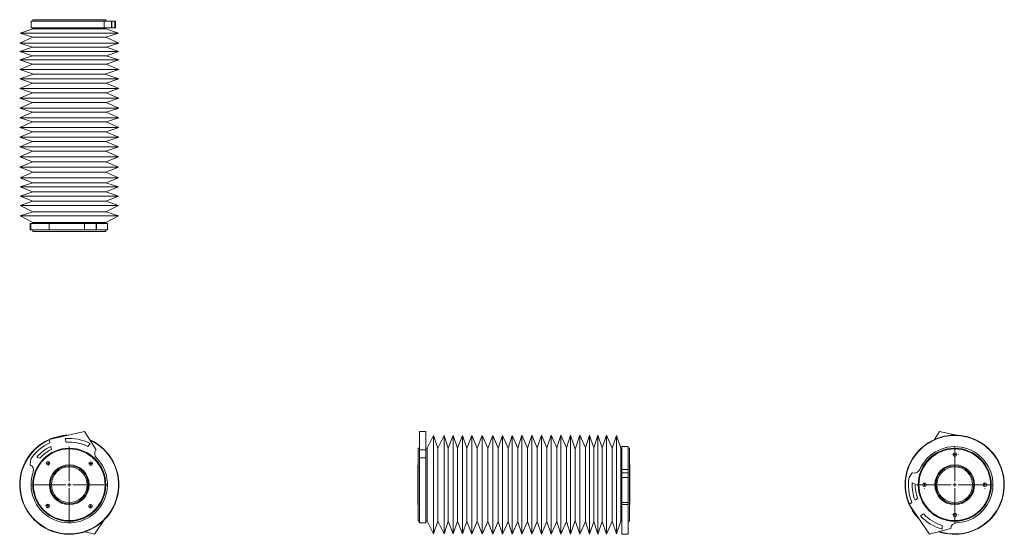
# Model space of a CAD drawing. Header units: inches. Extents: x 2.11 to 8.98, y 3.4 to 6.99.
import ezdxf

# ---------------------------------------------------------------- set-up
doc = ezdxf.new("R2010")
doc.units = ezdxf.units.IN
doc.header["$MEASUREMENT"] = 0

# ---------------------------------------------------------------- blocks, each defined once
blk = doc.blocks.new('SW_CENTERMARKSYMBOL_0')
at = {"color": 0, "linetype": 'Continuous', "lineweight": 0}
for p, q in [((0, 0.025), (0, 0.2673)), ((-0.025, 0), (-0.2673, 0)), ((0, 0), (-0.0125, 0)), ((0, 0), (0, 0.0125)), ((0, 0), (0, -0.0125)), ((0, 0), (0.0125, 0)), ((0.025, 0), (0.2673, 0)), ((0, -0.025), (0, -0.2673))]:
    blk.add_line(p, q, dxfattribs=at)
blk = doc.blocks.new('SW_CENTERMARKSYMBOL_1')
at = {"color": 0, "linetype": 'Continuous', "lineweight": 0}
for p, q in [((-0.025, 0), (-0.0253, 0)), ((0, 0), (-0.0125, 0)), ((0, 0.025), (0, 0.0253)), ((0, 0), (0, 0.0125)), ((0, 0), (0, -0.0125)), ((0, 0), (0.0125, 0)), ((0.025, 0), (0.0253, 0)), ((0, -0.025), (0, -0.0253))]:
    blk.add_line(p, q, dxfattribs=at)
blk = doc.blocks.new('SW_CENTERMARKSYMBOL_2')
at = {"color": 0, "linetype": 'Continuous', "lineweight": 0}
for p, q in [((-0.025, 0), (-0.0253, 0)), ((0, 0), (-0.0125, 0)), ((0, 0.025), (0, 0.0253)), ((0, 0), (0, 0.0125)), ((0, 0), (0, -0.0125)), ((0, 0), (0.0125, 0)), ((0.025, 0), (0.0253, 0)), ((0, -0.025), (0, -0.0253))]:
    blk.add_line(p, q, dxfattribs=at)
blk = doc.blocks.new('SW_CENTERMARKSYMBOL_3')
at = {"color": 0, "linetype": 'Continuous', "lineweight": 0}
for p, q in [((-0.025, 0), (-0.0253, 0)), ((0, 0), (-0.0125, 0)), ((0, 0.025), (0, 0.0253)), ((0, 0), (0, 0.0125)), ((0, 0), (0, -0.0125)), ((0, 0), (0.0125, 0)), ((0.025, 0), (0.0253, 0)), ((0, -0.025), (0, -0.0253))]:
    blk.add_line(p, q, dxfattribs=at)
blk = doc.blocks.new('SW_CENTERMARKSYMBOL_4')
at = {"color": 0, "linetype": 'Continuous', "lineweight": 0}
for p, q in [((-0.025, 0), (-0.0253, 0)), ((0, 0), (-0.0125, 0)), ((0, 0.025), (0, 0.0253)), ((0, 0), (0, 0.0125)), ((0, 0), (0, -0.0125)), ((0, 0), (0.0125, 0)), ((0.025, 0), (0.0253, 0)), ((0, -0.025), (0, -0.0253))]:
    blk.add_line(p, q, dxfattribs=at)
blk = doc.blocks.new('SW_CENTERMARKSYMBOL_5')
at = {"color": 0, "linetype": 'Continuous', "lineweight": 0}
for p, q in [((0, 0.025), (0, 0.2675)), ((-0.025, 0), (-0.2675, 0)), ((0, 0), (-0.0125, 0)), ((0, 0), (0, 0.0125)), ((0, 0), (0, -0.0125)), ((0, 0), (0.0125, 0)), ((0.025, 0), (0.2675, 0)), ((0, -0.025), (0, -0.2675))]:
    blk.add_line(p, q, dxfattribs=at)
blk = doc.blocks.new('SW_CENTERMARKSYMBOL_6')
at = {"color": 0, "linetype": 'Continuous', "lineweight": 0}
for p, q in [((-0.025, 0), (-0.0253, 0)), ((0, 0), (-0.0125, 0)), ((0, 0.025), (0, 0.0253)), ((0, 0), (0, 0.0125)), ((0, 0), (0, -0.0125)), ((0, 0), (0.0125, 0)), ((0.025, 0), (0.0253, 0)), ((0, -0.025), (0, -0.0253))]:
    blk.add_line(p, q, dxfattribs=at)
blk = doc.blocks.new('SW_CENTERMARKSYMBOL_7')
at = {"color": 0, "linetype": 'Continuous', "lineweight": 0}
for p, q in [((-0.025, 0), (-0.0253, 0)), ((0, 0), (-0.0125, 0)), ((0, 0.025), (0, 0.0253)), ((0, 0), (0, 0.0125)), ((0, 0), (0, -0.0125)), ((0, 0), (0.0125, 0)), ((0.025, 0), (0.0253, 0)), ((0, -0.025), (0, -0.0253))]:
    blk.add_line(p, q, dxfattribs=at)
blk = doc.blocks.new('SW_CENTERMARKSYMBOL_8')
at = {"color": 0, "linetype": 'Continuous', "lineweight": 0}
for p, q in [((-0.025, 0), (-0.0253, 0)), ((0, 0), (-0.0125, 0)), ((0, 0.025), (0, 0.0253)), ((0, 0), (0, 0.0125)), ((0, 0), (0, -0.0125)), ((0, 0), (0.0125, 0)), ((0.025, 0), (0.0253, 0)), ((0, -0.025), (0, -0.0253))]:
    blk.add_line(p, q, dxfattribs=at)
blk = doc.blocks.new('SW_CENTERMARKSYMBOL_9')
at = {"color": 0, "linetype": 'Continuous', "lineweight": 0}
for p, q in [((-0.025, 0), (-0.0253, 0)), ((0, 0), (-0.0125, 0)), ((0, 0.025), (0, 0.0253)), ((0, 0), (0, 0.0125)), ((0, 0), (0, -0.0125)), ((0, 0), (0.0125, 0)), ((0.025, 0), (0.0253, 0)), ((0, -0.025), (0, -0.0253))]:
    blk.add_line(p, q, dxfattribs=at)

msp = doc.modelspace()

# ---------------------------------------------------------------- linework, layer by layer
at = {"color": 7, "linetype": 'Continuous', "lineweight": 15}
for p, q in [((2.1886, 6.9806), (2.1886, 6.9357)), ((2.6994, 6.9806), (2.1886, 6.9806)), ((2.2001, 6.9906), (2.2001, 6.9806)), ((2.4056, 6.9906), (2.2001, 6.9906)), ((2.2051, 6.9907), (2.2051, 6.9906)), ((2.7051, 6.9907), (2.2051, 6.9907)), ((2.591, 6.992), (2.3192, 6.992)), ((2.7101, 6.9906), (2.4056, 6.9906)), ((2.6994, 6.9357), (2.6994, 6.9806)), ((2.7498, 6.9806), (2.6994, 6.9806)), ((2.7051, 6.9906), (2.7051, 6.9907)), ((2.7101, 6.9806), (2.7101, 6.9906)), ((2.7498, 6.9357), (2.7498, 6.9806)), ((2.7514, 6.9806), (2.7498, 6.9806)), ((2.7514, 6.9357), (2.7514, 6.9806)), ((2.774, 6.9806), (2.7514, 6.9806)), ((2.774, 6.9357), (2.774, 6.9806)), ((2.7781, 6.9806), (2.774, 6.9806)), ((2.7781, 6.9357), (2.7781, 6.9806)), ((2.2001, 6.9281), (2.1113, 6.8987)), ((2.1113, 6.8987), (2.2001, 6.8694)), ((2.3884, 6.8987), (2.1113, 6.8987)), ((2.6994, 6.9357), (2.1886, 6.9357)), ((2.2001, 6.9357), (2.2001, 6.9281)), ((2.4056, 6.9281), (2.2001, 6.9281)), ((2.7988, 6.8987), (2.3884, 6.8987)), ((2.7101, 6.9281), (2.4056, 6.9281)), ((2.7498, 6.9357), (2.6994, 6.9357)), ((2.7101, 6.9281), (2.7101, 6.9357)), ((2.7988, 6.8987), (2.7101, 6.9281)), ((2.7101, 6.8694), (2.7988, 6.8987)), ((2.7514, 6.9357), (2.7498, 6.9357)), ((2.774, 6.9357), (2.7514, 6.9357)), ((2.7781, 6.9357), (2.774, 6.9357)), ((2.2001, 6.8694), (2.109, 6.8284)), ((2.109, 6.8284), (2.1978, 6.7991)), ((2.388, 6.8284), (2.109, 6.8284)), ((2.4056, 6.8694), (2.2001, 6.8694)), ((2.8011, 6.8284), (2.388, 6.8284)), ((2.7101, 6.8694), (2.4056, 6.8694)), ((2.8011, 6.8284), (2.7101, 6.8694)), ((2.7124, 6.7991), (2.8011, 6.8284)), ((2.1978, 6.7991), (2.109, 6.7697)), ((2.109, 6.7697), (2.1978, 6.7404)), ((2.388, 6.7697), (2.109, 6.7697)), ((2.1978, 6.7404), (2.109, 6.711)), ((2.4052, 6.7991), (2.1978, 6.7991)), ((2.4052, 6.7404), (2.1978, 6.7404)), ((2.8011, 6.7697), (2.388, 6.7697)), ((2.7124, 6.7991), (2.4052, 6.7991)), ((2.7124, 6.7404), (2.4052, 6.7404)), ((2.8011, 6.7697), (2.7124, 6.7991)), ((2.7124, 6.7404), (2.8011, 6.7697)), ((2.8011, 6.711), (2.7124, 6.7404)), ((2.109, 6.711), (2.1978, 6.6817)), ((2.388, 6.711), (2.109, 6.711)), ((2.1978, 6.6817), (2.1092, 6.6431)), ((2.4052, 6.6817), (2.1978, 6.6817)), ((2.8011, 6.711), (2.388, 6.711)), ((2.7124, 6.6817), (2.4052, 6.6817)), ((2.7124, 6.6817), (2.8011, 6.711)), ((2.801, 6.6431), (2.7124, 6.6817)), ((2.1092, 6.6431), (2.2063, 6.611)), ((2.388, 6.6431), (2.1092, 6.6431)), ((2.2063, 6.611), (2.1092, 6.5788)), ((2.4069, 6.611), (2.2063, 6.611)), ((2.801, 6.6431), (2.388, 6.6431)), ((2.7038, 6.611), (2.4069, 6.611)), ((2.7038, 6.611), (2.801, 6.6431)), ((2.801, 6.5788), (2.7038, 6.611)), ((2.1092, 6.5788), (2.198, 6.5495)), ((2.388, 6.5788), (2.1092, 6.5788)), ((2.198, 6.5495), (2.1094, 6.5109)), ((2.4052, 6.5495), (2.198, 6.5495)), ((2.801, 6.5788), (2.388, 6.5788)), ((2.7122, 6.5495), (2.4052, 6.5495)), ((2.7122, 6.5495), (2.801, 6.5788)), ((2.8008, 6.5109), (2.7122, 6.5495)), ((2.1094, 6.5109), (2.1981, 6.4816)), ((2.388, 6.5109), (2.1094, 6.5109)), ((2.1981, 6.4816), (2.1095, 6.443)), ((2.4053, 6.4816), (2.1981, 6.4816)), ((2.8008, 6.5109), (2.388, 6.5109)), ((2.7121, 6.4816), (2.4053, 6.4816)), ((2.7121, 6.4816), (2.8008, 6.5109)), ((2.8006, 6.443), (2.7121, 6.4816)), ((2.1095, 6.443), (2.1983, 6.4136)), ((2.3881, 6.443), (2.1095, 6.443)), ((2.1983, 6.4136), (2.1097, 6.375)), ((2.4053, 6.4136), (2.1983, 6.4136)), ((2.8006, 6.443), (2.3881, 6.443)), ((2.7119, 6.4136), (2.4053, 6.4136)), ((2.7119, 6.4136), (2.8006, 6.443)), ((2.8005, 6.375), (2.7119, 6.4136)), ((2.1097, 6.375), (2.1985, 6.3457)), ((2.3881, 6.375), (2.1097, 6.375)), ((2.1985, 6.3457), (2.1099, 6.3071)), ((2.4053, 6.3457), (2.1985, 6.3457)), ((2.8005, 6.375), (2.3881, 6.375)), ((2.7117, 6.3457), (2.4053, 6.3457)), ((2.7117, 6.3457), (2.8005, 6.375)), ((2.8003, 6.3071), (2.7117, 6.3457)), ((2.1099, 6.3071), (2.1986, 6.2778)), ((2.3881, 6.3071), (2.1099, 6.3071)), ((2.1986, 6.2778), (2.11, 6.2392)), ((2.4054, 6.2778), (2.1986, 6.2778)), ((2.8003, 6.3071), (2.3881, 6.3071)), ((2.7116, 6.2778), (2.4054, 6.2778)), ((2.7116, 6.2778), (2.8003, 6.3071)), ((2.8001, 6.2392), (2.7116, 6.2778)), ((2.11, 6.2392), (2.1988, 6.2098)), ((2.3882, 6.2392), (2.11, 6.2392)), ((2.1988, 6.2098), (2.1102, 6.1713)), ((2.4054, 6.2098), (2.1988, 6.2098)), ((2.8001, 6.2392), (2.3882, 6.2392)), ((2.7114, 6.2098), (2.4054, 6.2098)), ((2.7114, 6.2098), (2.8001, 6.2392)), ((2.8, 6.1713), (2.7114, 6.2098)), ((2.1102, 6.1713), (2.199, 6.1419)), ((2.3882, 6.1713), (2.1102, 6.1713)), ((2.199, 6.1419), (2.1104, 6.1033)), ((2.4054, 6.1419), (2.199, 6.1419)), ((2.8, 6.1713), (2.3882, 6.1713)), ((2.7112, 6.1419), (2.4054, 6.1419)), ((2.7112, 6.1419), (2.8, 6.1713)), ((2.7998, 6.1033), (2.7112, 6.1419)), ((2.1104, 6.1033), (2.1991, 6.074)), ((2.3882, 6.1033), (2.1104, 6.1033)), ((2.1991, 6.074), (2.1105, 6.0354)), ((2.4055, 6.074), (2.1991, 6.074)), ((2.7998, 6.1033), (2.3882, 6.1033)), ((2.7111, 6.074), (2.4055, 6.074)), ((2.7111, 6.074), (2.7998, 6.1033)), ((2.7996, 6.0354), (2.7111, 6.074)), ((2.1105, 6.0354), (2.1994, 6.0004)), ((2.3883, 6.0354), (2.1105, 6.0354)), ((2.1994, 6.0004), (2.1109, 5.9619)), ((2.4055, 6.0004), (2.1994, 6.0004)), ((2.7996, 6.0354), (2.3883, 6.0354)), ((2.7107, 6.0004), (2.4055, 6.0004)), ((2.7107, 6.0004), (2.7996, 6.0354)), ((2.7993, 5.9619), (2.7107, 6.0004)), ((2.1109, 5.9619), (2.1998, 5.9269)), ((2.3883, 5.9619), (2.1109, 5.9619)), ((2.1998, 5.9269), (2.1112, 5.8883)), ((2.4056, 5.9269), (2.1998, 5.9269)), ((2.7993, 5.9619), (2.3883, 5.9619)), ((2.7104, 5.9269), (2.4056, 5.9269)), ((2.7104, 5.9269), (2.7993, 5.9619)), ((2.799, 5.8883), (2.7104, 5.9269)), ((2.1112, 5.8883), (2.2001, 5.8534)), ((2.3884, 5.8883), (2.1112, 5.8883)), ((2.2001, 5.8534), (2.1113, 5.824)), ((2.4056, 5.8534), (2.2001, 5.8534)), ((2.799, 5.8883), (2.3884, 5.8883)), ((2.7101, 5.8534), (2.4056, 5.8534)), ((2.7101, 5.8534), (2.799, 5.8883)), ((2.7988, 5.824), (2.7101, 5.8534)), ((2.1113, 5.824), (2.2001, 5.7891)), ((2.3884, 5.824), (2.1113, 5.824)), ((2.2001, 5.7891), (2.1113, 5.7598)), ((2.4056, 5.7891), (2.2001, 5.7891)), ((2.7988, 5.824), (2.3884, 5.824)), ((2.7101, 5.7891), (2.4056, 5.7891)), ((2.7101, 5.7891), (2.7988, 5.824)), ((2.7988, 5.7598), (2.7101, 5.7891)), ((2.1113, 5.7598), (2.2002, 5.7248)), ((2.3884, 5.7598), (2.1113, 5.7598)), ((2.2002, 5.7248), (2.1115, 5.6954)), ((2.4057, 5.7248), (2.2002, 5.7248)), ((2.7988, 5.7598), (2.3884, 5.7598)), ((2.7099, 5.7248), (2.4057, 5.7248)), ((2.7099, 5.7248), (2.7988, 5.7598)), ((2.7987, 5.6954), (2.7099, 5.7248)), ((2.1115, 5.6954), (2.2002, 5.6508)), ((2.3885, 5.6954), (2.1115, 5.6954)), ((2.2002, 5.6508), (2.1115, 5.6215)), ((2.4057, 5.6508), (2.2002, 5.6508)), ((2.7987, 5.6954), (2.3885, 5.6954)), ((2.7099, 5.6508), (2.4057, 5.6508)), ((2.7099, 5.6508), (2.7987, 5.6954)), ((2.7987, 5.6215), (2.7099, 5.6508)), ((2.1115, 5.6215), (2.2002, 5.5768)), ((2.3885, 5.6215), (2.1115, 5.6215)), ((2.1813, 5.5243), (2.1813, 5.5692)), ((2.1863, 5.5692), (2.1813, 5.5692)), ((2.1863, 5.5243), (2.1863, 5.5692)), ((2.3146, 5.5692), (2.1863, 5.5692)), ((2.2002, 5.5768), (2.2002, 5.5692)), ((2.4057, 5.5768), (2.2002, 5.5768)), ((2.3146, 5.5243), (2.3146, 5.5692)), ((2.5605, 5.5692), (2.3146, 5.5692)), ((2.7987, 5.6215), (2.3885, 5.6215)), ((2.7099, 5.5768), (2.4057, 5.5768)), ((2.5605, 5.5243), (2.5605, 5.5692)), ((2.6426, 5.5692), (2.5605, 5.5692)), ((2.6426, 5.5243), (2.6426, 5.5692)), ((2.6449, 5.5692), (2.6426, 5.5692)), ((2.6449, 5.5243), (2.6449, 5.5692)), ((2.7216, 5.5692), (2.6449, 5.5692)), ((2.7099, 5.5768), (2.7987, 5.6215)), ((2.7099, 5.5692), (2.7099, 5.5768)), ((2.7216, 5.5243), (2.7216, 5.5692)), ((2.1863, 5.5243), (2.1813, 5.5243)), ((2.3146, 5.5243), (2.1863, 5.5243)), ((2.2002, 5.5243), (2.2002, 5.5143)), ((2.4057, 5.5143), (2.2002, 5.5143)), ((2.5605, 5.5243), (2.3146, 5.5243)), ((2.3192, 5.5131), (2.591, 5.5131)), ((2.7099, 5.5143), (2.4057, 5.5143)), ((2.6426, 5.5243), (2.5605, 5.5243)), ((2.6449, 5.5243), (2.6426, 5.5243)), ((2.7216, 5.5243), (2.6449, 5.5243)), ((2.7099, 5.5143), (2.7099, 5.5243)), ((2.5605, 4.1174), (2.3146, 4.0622)), ((2.3146, 4.0622), (2.3199, 4.0386)), ((2.4263, 4.067), (2.4343, 4.0421)), ((2.6426, 3.9894), (2.5605, 4.1174)), ((4.9, 4.1174), (4.9448, 4.1174)), ((4.9, 3.9894), (4.9, 4.1174)), ((4.9448, 3.9894), (4.9448, 4.1174)), ((4.9971, 4.0889), (4.9525, 4.0002)), ((5.0265, 4.0002), (4.9971, 4.0889)), ((4.9971, 3.4017), (4.9971, 4.0889)), ((5.0711, 4.0889), (5.0265, 4.0002)), ((5.1005, 4.0002), (5.0711, 4.0889)), ((5.0711, 3.4017), (5.0711, 4.0889)), ((5.1354, 4.0891), (5.1005, 4.0002)), ((5.1648, 4.0003), (5.1354, 4.0891)), ((5.1354, 3.4016), (5.1354, 4.0891)), ((5.1997, 4.0891), (5.1648, 4.0003)), ((5.229, 4.0003), (5.1997, 4.0891)), ((5.1997, 3.4016), (5.1997, 4.0891)), ((5.264, 4.0892), (5.229, 4.0003)), ((5.3026, 4.0006), (5.264, 4.0892)), ((5.264, 3.4014), (5.264, 4.0892)), ((5.3375, 4.0895), (5.3026, 4.0006)), ((5.3761, 4.001), (5.3375, 4.0895)), ((5.3375, 3.4011), (5.3375, 4.0895)), ((5.4111, 4.0899), (5.3761, 4.001)), ((5.4497, 4.0013), (5.4111, 4.0899)), ((5.4111, 3.4008), (5.4111, 4.0899)), ((5.479, 4.09), (5.4497, 4.0013)), ((5.5176, 4.0014), (5.479, 4.09)), ((5.479, 3.4006), (5.479, 4.09)), ((5.5469, 4.0902), (5.5176, 4.0014)), ((5.5855, 4.0016), (5.5469, 4.0902)), ((5.5469, 3.4004), (5.5469, 4.0902)), ((5.6149, 4.0904), (5.5855, 4.0016)), ((5.6534, 4.0018), (5.6149, 4.0904)), ((5.6149, 3.4003), (5.6149, 4.0904)), ((5.6828, 4.0905), (5.6534, 4.0018)), ((5.7214, 4.002), (5.6828, 4.0905)), ((5.6828, 3.4001), (5.6828, 4.0905)), ((5.7507, 4.0907), (5.7214, 4.002)), ((5.7893, 4.0021), (5.7507, 4.0907)), ((5.7507, 3.3999), (5.7507, 4.0907)), ((5.8187, 4.0909), (5.7893, 4.0021)), ((5.8572, 4.0023), (5.8187, 4.0909)), ((5.8187, 3.3998), (5.8187, 4.0909)), ((5.8866, 4.091), (5.8572, 4.0023)), ((5.9252, 4.0025), (5.8866, 4.091)), ((5.8866, 3.3996), (5.8866, 4.091)), ((5.9545, 4.0912), (5.9252, 4.0025)), ((5.9866, 3.9941), (5.9545, 4.0912)), ((5.9545, 3.3994), (5.9545, 4.0912)), ((6.0188, 4.0912), (5.9866, 3.9941)), ((6.0574, 4.0026), (6.0188, 4.0912)), ((6.0188, 3.3994), (6.0188, 4.0912)), ((6.0867, 4.0914), (6.0574, 4.0026)), ((6.1161, 4.0026), (6.0867, 4.0914)), ((6.0867, 3.3993), (6.0867, 4.0914)), ((6.1454, 4.0914), (6.1161, 4.0026)), ((6.1748, 4.0026), (6.1454, 4.0914)), ((6.1454, 3.3993), (6.1454, 4.0914)), ((6.2041, 4.0914), (6.1748, 4.0026)), ((6.2451, 4.0003), (6.2041, 4.0914)), ((6.2041, 3.3993), (6.2041, 4.0914)), ((6.2744, 4.0891), (6.2451, 4.0003)), ((6.3038, 4.0003), (6.2744, 4.0891)), ((6.2744, 3.4016), (6.2744, 4.0891)), ((8.4941, 4.0611), (8.5301, 4.1174)), ((8.5301, 4.1174), (8.6471, 4.0912)), ((8.7729, 4.0629), (8.7761, 4.0622)), ((8.7761, 4.0622), (8.7759, 4.0616)), ((2.3304, 3.9918), (2.3256, 4.0131)), ((2.584, 4.0134), (2.6019, 4.033)), ((2.6415, 3.988), (2.6426, 3.9894)), ((4.9, 4.0002), (4.89, 4.0002)), ((4.89, 3.4905), (4.89, 4.0002)), ((4.9, 3.9894), (4.9448, 3.9894)), ((4.9, 3.988), (4.9, 3.9894)), ((4.9, 3.988), (4.9448, 3.988)), ((4.9, 3.9323), (4.9, 3.988)), ((4.9525, 4.0002), (4.9448, 4.0002)), ((4.9448, 3.988), (4.9448, 3.9894)), ((4.9448, 3.9323), (4.9448, 3.988)), ((4.9525, 3.4905), (4.9525, 4.0002)), ((5.0265, 3.4905), (5.0265, 4.0002)), ((5.1005, 3.4905), (5.1005, 4.0002)), ((5.1648, 3.4903), (5.1648, 4.0003)), ((5.229, 3.4903), (5.229, 4.0003)), ((5.3026, 3.49), (5.3026, 4.0006)), ((5.3761, 3.4897), (5.3761, 4.001)), ((5.4497, 3.4894), (5.4497, 4.0013)), ((5.5176, 3.4892), (5.5176, 4.0014)), ((5.5855, 3.489), (5.5855, 4.0016)), ((5.6534, 3.4888), (5.6534, 4.0018)), ((5.7214, 3.4887), (5.7214, 4.002)), ((5.7893, 3.4885), (5.7893, 4.0021)), ((5.8572, 3.4883), (5.8572, 4.0023)), ((5.9252, 3.4882), (5.9252, 4.0025)), ((5.9866, 3.4966), (5.9866, 3.9941)), ((6.0574, 3.488), (6.0574, 4.0026)), ((6.1161, 3.488), (6.1161, 4.0026)), ((6.1748, 3.488), (6.1748, 4.0026)), ((6.2451, 3.4903), (6.2451, 4.0003)), ((6.3114, 4.0003), (6.3038, 4.0003)), ((6.3038, 3.4903), (6.3038, 4.0003)), ((6.3563, 4.0118), (6.3114, 4.0118)), ((6.3114, 3.8517), (6.3114, 4.0118)), ((6.3563, 3.8517), (6.3563, 4.0118)), ((6.3663, 4.0003), (6.3563, 4.0003)), ((6.3663, 3.4903), (6.3663, 4.0003)), ((6.3664, 3.9953), (6.3663, 3.9953)), ((6.3664, 3.7453), (6.3664, 3.9953)), ((2.1863, 3.9244), (2.1813, 3.8858)), ((2.2276, 3.9371), (2.2498, 3.9301)), ((4.9, 3.4788), (4.9, 3.9323)), ((4.9, 3.9323), (4.9448, 3.9323)), ((4.9448, 3.4788), (4.9448, 3.9323)), ((2.1813, 3.8858), (2.1828, 3.885)), ((4.8888, 3.8812), (4.8888, 3.6094)), ((6.3114, 3.8517), (6.3563, 3.8517)), ((6.3114, 3.8282), (6.3114, 3.8517)), ((6.3563, 3.8282), (6.3563, 3.8517)), ((6.3677, 3.6094), (6.3677, 3.8812)), ((6.3114, 3.8282), (6.3563, 3.8282)), ((6.3114, 3.7965), (6.3114, 3.8282)), ((6.3114, 3.6219), (6.3114, 3.7965)), ((6.3114, 3.7965), (6.3563, 3.7965)), ((6.3563, 3.7965), (6.3563, 3.8282)), ((6.3563, 3.6219), (6.3563, 3.7965)), ((8.3166, 3.7965), (8.3392, 3.8282)), ((8.3392, 3.8282), (8.3408, 3.8277)), ((6.3664, 3.4953), (6.3664, 3.7453)), ((8.3384, 3.7591), (8.3593, 3.7492)), ((8.3766, 3.6491), (8.3586, 3.6367)), ((2.7717, 3.6055), (2.7735, 3.6082)), ((2.7735, 3.6082), (2.773, 3.6086)), ((6.3114, 3.6219), (6.3563, 3.6219)), ((6.3114, 3.6082), (6.3114, 3.6219)), ((6.3114, 3.6082), (6.3563, 3.6082)), ((6.3114, 3.4006), (6.3114, 3.6082)), ((6.3563, 3.6082), (6.3563, 3.6219)), ((6.3563, 3.4006), (6.3563, 3.6082)), ((8.3171, 3.6082), (8.337, 3.6219)), ((8.4601, 3.4006), (8.3171, 3.6082)), ((8.3959, 3.5288), (8.4187, 3.5417)), ((2.6305, 3.4006), (2.6985, 3.4994)), ((4.89, 3.4905), (4.9, 3.4905)), ((4.9, 3.4788), (4.9448, 3.4788)), ((4.9448, 3.4905), (4.9525, 3.4905)), ((4.9525, 3.4905), (4.9971, 3.4017)), ((4.9971, 3.4017), (5.0265, 3.4905)), ((5.0265, 3.4905), (5.0711, 3.4017)), ((5.0711, 3.4017), (5.1005, 3.4905)), ((5.1005, 3.4905), (5.1354, 3.4016)), ((5.1354, 3.4016), (5.1648, 3.4903)), ((5.1648, 3.4903), (5.1997, 3.4016)), ((5.1997, 3.4016), (5.229, 3.4903)), ((5.229, 3.4903), (5.264, 3.4014)), ((5.264, 3.4014), (5.3026, 3.49)), ((5.3026, 3.49), (5.3375, 3.4011)), ((5.3375, 3.4011), (5.3761, 3.4897)), ((5.3761, 3.4897), (5.4111, 3.4008)), ((5.4111, 3.4008), (5.4497, 3.4894)), ((5.4497, 3.4894), (5.479, 3.4006)), ((5.479, 3.4006), (5.5176, 3.4892)), ((5.5176, 3.4892), (5.5469, 3.4004)), ((5.5469, 3.4004), (5.5855, 3.489)), ((5.5855, 3.489), (5.6149, 3.4003)), ((5.6149, 3.4003), (5.6534, 3.4888)), ((5.6534, 3.4888), (5.6828, 3.4001)), ((5.6828, 3.4001), (5.7214, 3.4887)), ((5.7214, 3.4887), (5.7507, 3.3999)), ((5.7507, 3.3999), (5.7893, 3.4885)), ((5.7893, 3.4885), (5.8187, 3.3998)), ((5.8187, 3.3998), (5.8572, 3.4883)), ((5.8572, 3.4883), (5.8866, 3.3996)), ((5.8866, 3.3996), (5.9252, 3.4882)), ((5.9252, 3.4882), (5.9545, 3.3994)), ((5.9545, 3.3994), (5.9866, 3.4966)), ((5.9866, 3.4966), (6.0188, 3.3994)), ((6.0188, 3.3994), (6.0574, 3.488)), ((6.0574, 3.488), (6.0867, 3.3993)), ((6.0867, 3.3993), (6.1161, 3.488)), ((6.1161, 3.488), (6.1454, 3.3993)), ((6.1454, 3.3993), (6.1748, 3.488)), ((6.1748, 3.488), (6.2041, 3.3993)), ((6.2041, 3.3993), (6.2451, 3.4903)), ((6.2451, 3.4903), (6.2744, 3.4016)), ((6.2744, 3.4016), (6.3038, 3.4903)), ((6.3038, 3.4903), (6.3114, 3.4903)), ((6.3563, 3.4903), (6.3663, 3.4903)), ((6.3663, 3.4953), (6.3664, 3.4953)), ((8.6073, 3.4389), (8.4601, 3.4006)), ((8.548, 3.461), (8.5478, 3.4345)), ((8.6075, 3.4406), (8.6073, 3.4389)), ((2.5658, 3.4175), (2.6305, 3.4006)), ((6.3114, 3.4006), (6.3563, 3.4006))]:
    msp.add_line(p, q, dxfattribs=at)
at = {"color": 7, "linetype": 'Continuous', "lineweight": 15, "flags": 128}
msp.add_lwpolyline([(2.429, 4.0879), (2.4087, 4.0858), (2.3885, 4.0824)], dxfattribs=at)
at = {"color": 7, "linetype": 'Continuous', "lineweight": 15}
for centre, radius in [((2.4551, 3.7453), 0.2548), ((2.4551, 3.7453), 0.25), ((8.6355, 3.7453), 0.255), ((8.6355, 3.7453), 0.25), ((8.6355, 3.9563), 0.0128), ((2.3068, 3.8954), 0.0128), ((2.4551, 3.7453), 0.1389), ((2.4551, 3.7453), 0.1328), ((2.4551, 3.7453), 0.125), ((2.6052, 3.8936), 0.0128), ((8.6355, 3.7453), 0.1389), ((8.6355, 3.7453), 0.1328), ((8.6355, 3.7453), 0.125), ((8.4246, 3.7453), 0.0128), ((8.8465, 3.7453), 0.0128), ((2.305, 3.5971), 0.0128), ((2.6033, 3.5953), 0.0128), ((8.6355, 3.5344), 0.0128)]:
    msp.add_circle(centre, radius, dxfattribs=at)
for centre, radius, start, end in [((2.3192, 6.9876), 0.00437, 90, 134.41531), ((2.591, 6.9876), 0.00437, 45.58469, 90), ((2.3192, 5.5174), 0.00437, 225.58469, 270), ((2.591, 5.5174), 0.00437, 270, 314.41531), ((2.4551, 3.7453), 0.3461, 113.93466, 65.87191), ((2.4551, 3.7453), 0.3459, 113.94021, 65.82945), ((2.4551, 3.7453), 0.3457, 113.94576, 65.7869), ((2.4551, 3.7453), 0.3456, 113.95131, 65.74426), ((2.4551, 3.7453), 0.3454, 113.95687, 65.70153), ((2.4551, 3.7453), 0.3452, 113.96244, 65.65871), ((2.4551, 3.7453), 0.345, 113.96801, 65.61579), ((2.4551, 3.7453), 0.3449, 113.97359, 65.57279), ((2.4551, 3.7453), 0.3447, 113.97917, 65.52969), ((2.4551, 3.7453), 0.3445, 113.98476, 65.48651), ((2.4551, 3.7453), 0.3442, 113.99549, 65.40351), ((2.4551, 3.7453), 0.3439, 114.00623, 65.32017), ((2.4551, 3.7453), 0.3438, 114.01137, 65.2802), ((2.4551, 3.7453), 0.3436, 114.01652, 65.24016), ((2.4551, 3.7453), 0.3461, 101.18181, 113.38663), ((2.4551, 3.7453), 0.3459, 101.18181, 113.23904), ((2.4551, 3.7453), 0.3457, 101.18181, 113.08924), ((2.4551, 3.7453), 0.3456, 101.18181, 112.93713), ((2.4551, 3.7453), 0.3454, 101.18181, 112.78261), ((2.4551, 3.7453), 0.3452, 101.18181, 112.62557), ((2.4551, 3.7453), 0.345, 101.18181, 112.46589), ((2.4551, 3.7453), 0.3449, 101.18181, 112.30343), ((2.4551, 3.7453), 0.3447, 101.18181, 112.13806), ((2.4551, 3.7453), 0.3445, 101.18181, 111.96961), ((2.4551, 3.7453), 0.3442, 101.18181, 111.63769), ((2.4551, 3.7453), 0.3439, 101.18181, 111.29248), ((2.4551, 3.7453), 0.3438, 101.18181, 111.12229), ((2.4551, 3.7453), 0.3436, 101.18181, 110.94849), ((2.4551, 3.7453), 0.3461, 91.91623, 101.18181), ((2.4551, 3.7453), 0.3459, 92.06382, 101.18181), ((2.4551, 3.7453), 0.3457, 92.21363, 101.18181), ((2.4551, 3.7453), 0.3456, 92.36573, 101.18181), ((2.4551, 3.7453), 0.3454, 92.52025, 101.18181), ((2.4551, 3.7453), 0.3452, 92.67729, 101.18181), ((2.4551, 3.7453), 0.345, 92.83697, 101.18181), ((2.4551, 3.7453), 0.3449, 92.99943, 101.18181), ((2.4551, 3.7453), 0.3447, 93.1648, 101.18181), ((2.4551, 3.7453), 0.3445, 93.33325, 101.18181), ((2.4551, 3.7453), 0.3442, 93.66517, 101.18181), ((2.4551, 3.7453), 0.3439, 94.01039, 101.18181), ((2.4551, 3.7453), 0.3437, 94.18057, 101.18181), ((2.4551, 3.7453), 0.323, 62.97459, 95.11447), ((8.6355, 3.7453), 0.3461, 78.81819, 203.27666), ((8.6355, 3.7453), 0.3438, 78.81819, 203.19994), ((8.6355, 3.7453), 0.3461, 251.3394, 78.81819), ((8.6355, 3.7453), 0.3438, 251.93111, 78.81819), ((2.4551, 3.7453), 0.323, 114.75185, 146.32536), ((2.4551, 3.7453), 0.2975, 115.80687, 139.87312), ((2.4551, 3.7453), 0.2763, 116.83922, 138.00934), ((2.4551, 3.7453), 0.2975, 64.3138, 94.00937), ((2.6752, 3.9621), 0.0425, 142.46955, 224.56336), ((8.6355, 3.7453), 0.2665, 272.64796, 156.47181), ((2.4551, 3.7453), 0.2665, 160.7395, 44.56336), ((2.1634, 3.8472), 0.0425, 340.7395, 62.83331), ((4.8931, 3.8812), 0.00437, 135.58469, 180), ((6.3633, 3.8812), 0.00437, 0, 44.41531), ((8.3522, 3.8687), 0.0425, 254.378, 336.47181), ((8.6355, 3.7453), 0.323, 170.88595, 202.45947), ((8.6355, 3.7453), 0.2975, 177.3382, 201.40445), ((8.6355, 3.7453), 0.2762, 179.20198, 200.37209), ((4.8931, 3.6094), 0.00437, 180, 224.41531), ((6.3633, 3.6094), 0.00437, 315.58469, 0), ((8.6355, 3.7453), 0.3461, 203.82468, 225.29509), ((8.6355, 3.7453), 0.3437, 206.08903, 223.03075), ((8.6355, 3.7453), 0.323, 222.09685, 254.23673), ((8.6355, 3.7453), 0.2975, 223.20195, 252.89752), ((8.6498, 3.4367), 0.0425, 92.64796, 174.74177)]:
    msp.add_arc(centre, radius, start, end, dxfattribs=at)

# ---------------------------------------------------------------- block references
at = {"color": 7, "linetype": 'Continuous', "lineweight": 0}
for name, p in [('SW_CENTERMARKSYMBOL_0', (2.4551, 3.7453)), ('SW_CENTERMARKSYMBOL_5', (8.6355, 3.7453)), ('SW_CENTERMARKSYMBOL_1', (2.3068, 3.8954)), ('SW_CENTERMARKSYMBOL_2', (2.6052, 3.8936)), ('SW_CENTERMARKSYMBOL_9', (8.6355, 3.9563)), ('SW_CENTERMARKSYMBOL_8', (8.4246, 3.7453)), ('SW_CENTERMARKSYMBOL_6', (8.8465, 3.7453)), ('SW_CENTERMARKSYMBOL_4', (2.305, 3.5971)), ('SW_CENTERMARKSYMBOL_3', (2.6033, 3.5953)), ('SW_CENTERMARKSYMBOL_7', (8.6355, 3.5344))]:
    msp.add_blockref(name, p, dxfattribs=at)

doc.saveas('drawing.dxf')
